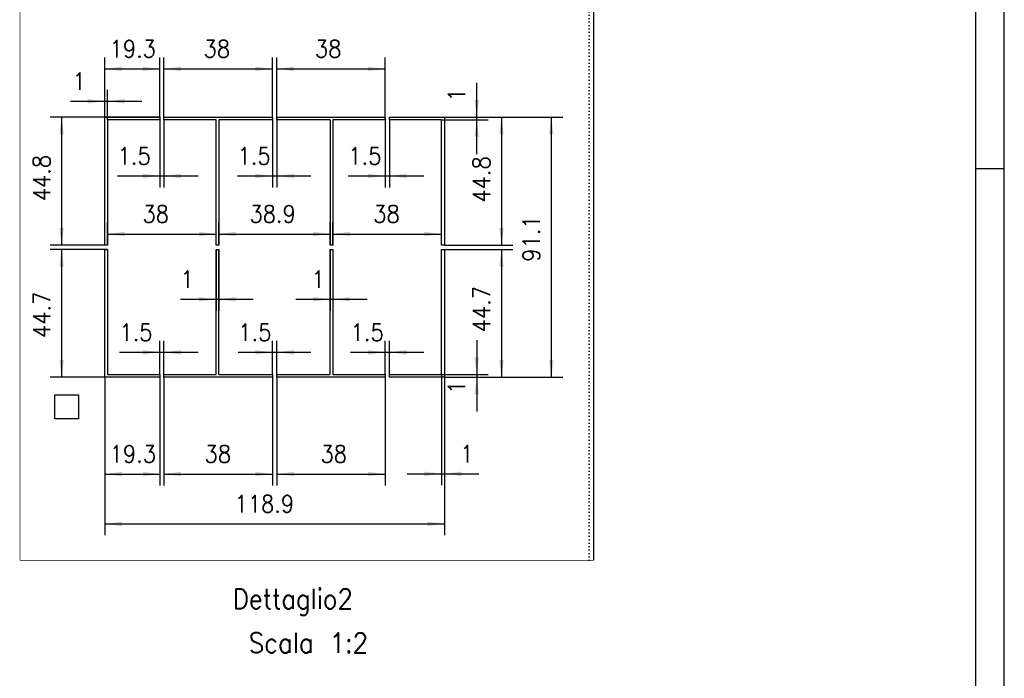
# Model space of a CAD drawing. Header units: inches. Extents: x -1375 to -186, y -85 to 756.
# Tile 17 of 20: x -358 to -186, y 122 to 238. Entities that reach past the tile are written whole.
import ezdxf

# ---------------------------------------------------------------- set-up
doc = ezdxf.new("R2010")
doc.units = ezdxf.units.IN
doc.linetypes.add('DOTTED', pattern=[1, 0, -1])
doc.layers.add('1', color=7, linetype='Continuous')
doc.styles.add('CONVERTER_11', font='txt.shx', dxfattribs={"width": 0.9})
doc.dimstyles.new('ME10_DIM_132', dxfattribs={"dimtxt": 6, "dimasz": 6, "dimexe": 4, "dimexo": 0, "dimgap": 4, "dimtad": 1, "dimdsep": 46, "dimtxsty": 'CONVERTER_11', "dimsah": 1, "dimcen": 0.09, "dimclrd": 2, "dimclre": 2, "dimclrt": 2, "dimadec": 0, "dimazin": 0, "dimtfac": 1, "dimtdec": 4, "dimtix": 1, "dimtmove": 0, "dimatfit": 3, "dimfxl": 1, "dimtolj": 1, "dimtzin": 0, "dimarcsym": 0})
doc.dimstyles.new('ME10_DIM_133', dxfattribs={"dimtxt": 6, "dimasz": 6, "dimexe": 4, "dimexo": 0, "dimgap": 4, "dimtad": 1, "dimdsep": 46, "dimtxsty": 'CONVERTER_11', "dimsah": 1, "dimcen": 0.09, "dimclrd": 2, "dimclre": 2, "dimclrt": 2, "dimadec": 0, "dimazin": 0, "dimtfac": 1, "dimtdec": 4, "dimtix": 1, "dimtmove": 0, "dimatfit": 3, "dimfxl": 1, "dimtolj": 1, "dimtzin": 0, "dimarcsym": 0})
doc.dimstyles.new('ME10_DIM_134', dxfattribs={"dimtxt": 6, "dimasz": 6, "dimexe": 4, "dimexo": 0, "dimgap": 4, "dimtad": 1, "dimdsep": 46, "dimtxsty": 'CONVERTER_11', "dimsah": 1, "dimcen": 0.09, "dimclrd": 2, "dimclre": 2, "dimclrt": 2, "dimadec": 0, "dimazin": 0, "dimtfac": 1, "dimtdec": 4, "dimtix": 1, "dimtmove": 0, "dimatfit": 3, "dimfxl": 1, "dimtolj": 1, "dimtzin": 0, "dimarcsym": 0})
doc.dimstyles.new('ME10_DIM_135', dxfattribs={"dimtxt": 6, "dimasz": 6, "dimexe": 4, "dimexo": 0, "dimgap": 4, "dimtad": 1, "dimdsep": 46, "dimtxsty": 'CONVERTER_11', "dimsah": 1, "dimcen": 0.09, "dimclrd": 2, "dimclre": 2, "dimclrt": 2, "dimadec": 0, "dimazin": 0, "dimtfac": 1, "dimtdec": 4, "dimtix": 1, "dimtmove": 0, "dimatfit": 3, "dimfxl": 1, "dimtolj": 1, "dimtzin": 0, "dimarcsym": 0})
doc.dimstyles.new('ME10_DIM_136', dxfattribs={"dimtxt": 6, "dimasz": 6, "dimexe": 4, "dimexo": 0, "dimgap": 4, "dimtad": 1, "dimdsep": 46, "dimtxsty": 'CONVERTER_11', "dimsah": 1, "dimcen": 0.09, "dimclrd": 2, "dimclre": 2, "dimclrt": 2, "dimadec": 0, "dimazin": 0, "dimtfac": 1, "dimtdec": 4, "dimtix": 1, "dimtmove": 0, "dimatfit": 3, "dimfxl": 1, "dimtolj": 1, "dimtzin": 0, "dimarcsym": 0})
doc.dimstyles.new('ME10_DIM_137', dxfattribs={"dimtxt": 6, "dimasz": 6, "dimexe": 4, "dimexo": 0, "dimgap": 4, "dimtad": 1, "dimdsep": 46, "dimtxsty": 'CONVERTER_11', "dimsah": 1, "dimcen": 0.09, "dimclrd": 2, "dimclre": 2, "dimclrt": 2, "dimadec": 0, "dimazin": 0, "dimtfac": 1, "dimtdec": 4, "dimtix": 1, "dimtmove": 0, "dimatfit": 3, "dimfxl": 1, "dimtolj": 1, "dimtzin": 0, "dimarcsym": 0})
doc.dimstyles.new('ME10_DIM_138', dxfattribs={"dimtxt": 6, "dimasz": 6, "dimexe": 4, "dimexo": 0, "dimgap": 4, "dimtad": 1, "dimdsep": 46, "dimtxsty": 'CONVERTER_11', "dimsah": 1, "dimcen": 0.09, "dimclrd": 2, "dimclre": 2, "dimclrt": 2, "dimadec": 0, "dimazin": 0, "dimtfac": 1, "dimtdec": 4, "dimtix": 1, "dimtmove": 0, "dimatfit": 3, "dimfxl": 1, "dimtolj": 1, "dimtzin": 0, "dimarcsym": 0})
doc.dimstyles.new('ME10_DIM_139', dxfattribs={"dimtxt": 6, "dimasz": 6, "dimexe": 4, "dimexo": 0, "dimgap": 4, "dimtad": 1, "dimdsep": 46, "dimtxsty": 'CONVERTER_11', "dimsah": 1, "dimcen": 0.09, "dimclrd": 2, "dimclre": 2, "dimclrt": 2, "dimadec": 0, "dimazin": 0, "dimtfac": 1, "dimtdec": 4, "dimtix": 1, "dimtmove": 0, "dimatfit": 3, "dimfxl": 1, "dimtolj": 1, "dimtzin": 0, "dimarcsym": 0})
doc.dimstyles.new('ME10_DIM_140', dxfattribs={"dimtxt": 6, "dimasz": 6, "dimexe": 4, "dimexo": 0, "dimgap": 4, "dimtad": 1, "dimdsep": 46, "dimtxsty": 'CONVERTER_11', "dimsah": 1, "dimcen": 0.09, "dimclrd": 2, "dimclre": 2, "dimclrt": 2, "dimadec": 0, "dimazin": 0, "dimtfac": 1, "dimtdec": 4, "dimtix": 1, "dimtmove": 0, "dimatfit": 3, "dimfxl": 1, "dimtolj": 1, "dimtzin": 0, "dimarcsym": 0})
doc.dimstyles.new('ME10_DIM_141', dxfattribs={"dimtxt": 6, "dimasz": 6, "dimexe": 4, "dimexo": 0, "dimgap": 4, "dimtad": 1, "dimdsep": 46, "dimtxsty": 'CONVERTER_11', "dimsah": 1, "dimcen": 0.09, "dimclrd": 2, "dimclre": 2, "dimclrt": 2, "dimadec": 0, "dimazin": 0, "dimtfac": 1, "dimtdec": 4, "dimtix": 1, "dimtmove": 0, "dimatfit": 3, "dimfxl": 1, "dimtolj": 1, "dimtzin": 0, "dimarcsym": 0})
doc.dimstyles.new('ME10_DIM_142', dxfattribs={"dimtxt": 6, "dimasz": 6, "dimexe": 4, "dimexo": 0, "dimgap": 4, "dimtad": 1, "dimdsep": 46, "dimtxsty": 'CONVERTER_11', "dimsah": 1, "dimcen": 0.09, "dimclrd": 2, "dimclre": 2, "dimclrt": 2, "dimadec": 0, "dimazin": 0, "dimtfac": 1, "dimtdec": 4, "dimtix": 1, "dimtmove": 0, "dimatfit": 3, "dimfxl": 1, "dimtolj": 1, "dimtzin": 0, "dimarcsym": 0})
doc.dimstyles.new('ME10_DIM_143', dxfattribs={"dimtxt": 6, "dimasz": 6, "dimexe": 4, "dimexo": 0, "dimgap": 4, "dimtad": 1, "dimdsep": 46, "dimtxsty": 'CONVERTER_11', "dimsah": 1, "dimcen": 0.09, "dimclrd": 2, "dimclre": 2, "dimclrt": 2, "dimadec": 0, "dimazin": 0, "dimtfac": 1, "dimtdec": 4, "dimtix": 1, "dimtmove": 0, "dimatfit": 3, "dimfxl": 1, "dimtolj": 1, "dimtzin": 0, "dimarcsym": 0})
doc.dimstyles.new('ME10_DIM_144', dxfattribs={"dimtxt": 6, "dimasz": 6, "dimexe": 4, "dimexo": 0, "dimgap": 4, "dimtad": 1, "dimdsep": 46, "dimtxsty": 'CONVERTER_11', "dimsah": 1, "dimcen": 0.09, "dimclrd": 2, "dimclre": 2, "dimclrt": 2, "dimadec": 0, "dimazin": 0, "dimtfac": 1, "dimtdec": 4, "dimtix": 1, "dimtmove": 0, "dimatfit": 3, "dimfxl": 1, "dimtolj": 1, "dimtzin": 0, "dimarcsym": 0})
doc.dimstyles.new('ME10_DIM_145', dxfattribs={"dimtxt": 6, "dimasz": 6, "dimexe": 4, "dimexo": 0, "dimgap": 4, "dimtad": 1, "dimdec": 1, "dimdsep": 46, "dimtxsty": 'CONVERTER_11', "dimsah": 1, "dimcen": 0.09, "dimclrd": 2, "dimclre": 2, "dimclrt": 2, "dimadec": 0, "dimazin": 0, "dimtfac": 1, "dimtdec": 4, "dimtix": 1, "dimtmove": 0, "dimatfit": 3, "dimfxl": 1, "dimtolj": 1, "dimtzin": 0, "dimarcsym": 0})
doc.dimstyles.new('ME10_DIM_146', dxfattribs={"dimtxt": 6, "dimasz": 6, "dimexe": 4, "dimexo": 0, "dimgap": 4, "dimtad": 1, "dimdec": 1, "dimdsep": 46, "dimtxsty": 'CONVERTER_11', "dimsah": 1, "dimcen": 0.09, "dimclrd": 2, "dimclre": 2, "dimclrt": 2, "dimadec": 0, "dimazin": 0, "dimtfac": 1, "dimtdec": 4, "dimtix": 1, "dimtmove": 0, "dimatfit": 3, "dimfxl": 1, "dimtolj": 1, "dimtzin": 0, "dimarcsym": 0})
doc.dimstyles.new('ME10_DIM_147', dxfattribs={"dimtxt": 6, "dimasz": 6, "dimexe": 4, "dimexo": 0, "dimgap": 4, "dimtad": 1, "dimdec": 1, "dimdsep": 46, "dimtxsty": 'CONVERTER_11', "dimsah": 1, "dimcen": 0.09, "dimclrd": 2, "dimclre": 2, "dimclrt": 2, "dimadec": 0, "dimazin": 0, "dimtfac": 1, "dimtdec": 4, "dimtix": 1, "dimtmove": 0, "dimatfit": 3, "dimfxl": 1, "dimtolj": 1, "dimtzin": 0, "dimarcsym": 0})
doc.dimstyles.new('ME10_DIM_148', dxfattribs={"dimtxt": 6, "dimasz": 6, "dimexe": 4, "dimexo": 0, "dimgap": 4, "dimtad": 1, "dimdec": 1, "dimdsep": 46, "dimtxsty": 'CONVERTER_11', "dimsah": 1, "dimcen": 0.09, "dimclrd": 2, "dimclre": 2, "dimclrt": 2, "dimadec": 0, "dimazin": 0, "dimtfac": 1, "dimtdec": 4, "dimtix": 1, "dimtmove": 0, "dimatfit": 3, "dimfxl": 1, "dimtolj": 1, "dimtzin": 0, "dimarcsym": 0})
doc.dimstyles.new('ME10_DIM_149', dxfattribs={"dimtxt": 6, "dimasz": 6, "dimexe": 4, "dimexo": 0, "dimgap": 4, "dimtad": 1, "dimdec": 1, "dimdsep": 46, "dimtxsty": 'CONVERTER_11', "dimsah": 1, "dimcen": 0.09, "dimclrd": 2, "dimclre": 2, "dimclrt": 2, "dimadec": 0, "dimazin": 0, "dimtfac": 1, "dimtdec": 4, "dimtix": 1, "dimtmove": 0, "dimatfit": 3, "dimfxl": 1, "dimtolj": 1, "dimtzin": 0, "dimarcsym": 0})
doc.dimstyles.new('ME10_DIM_150', dxfattribs={"dimtxt": 6, "dimasz": 6, "dimexe": 4, "dimexo": 0, "dimgap": 4, "dimtad": 1, "dimdsep": 46, "dimtxsty": 'CONVERTER_11', "dimsah": 1, "dimcen": 0.09, "dimclrd": 2, "dimclre": 2, "dimclrt": 2, "dimadec": 0, "dimazin": 0, "dimtfac": 1, "dimtdec": 4, "dimtix": 1, "dimtmove": 0, "dimatfit": 3, "dimfxl": 1, "dimtolj": 1, "dimtzin": 0, "dimarcsym": 0})
doc.dimstyles.new('ME10_DIM_151', dxfattribs={"dimtxt": 6, "dimasz": 6, "dimexe": 4, "dimexo": 0, "dimgap": 4, "dimtad": 1, "dimdec": 1, "dimdsep": 46, "dimtxsty": 'CONVERTER_11', "dimsah": 1, "dimcen": 0.09, "dimclrd": 2, "dimclre": 2, "dimclrt": 2, "dimadec": 0, "dimazin": 0, "dimtfac": 1, "dimtdec": 4, "dimtix": 1, "dimtmove": 0, "dimatfit": 3, "dimfxl": 1, "dimtolj": 1, "dimtzin": 0, "dimarcsym": 0})
doc.dimstyles.new('ME10_DIM_152', dxfattribs={"dimtxt": 6, "dimasz": 6, "dimexe": 4, "dimexo": 0, "dimgap": 4, "dimtad": 1, "dimdec": 1, "dimdsep": 46, "dimtxsty": 'CONVERTER_11', "dimsah": 1, "dimcen": 0.09, "dimclrd": 2, "dimclre": 2, "dimclrt": 2, "dimadec": 0, "dimazin": 0, "dimtfac": 1, "dimtdec": 4, "dimtix": 1, "dimtmove": 0, "dimatfit": 3, "dimfxl": 1, "dimtolj": 1, "dimtzin": 0, "dimarcsym": 0})
doc.dimstyles.new('ME10_DIM_153', dxfattribs={"dimtxt": 6, "dimasz": 6, "dimexe": 4, "dimexo": 0, "dimgap": 4, "dimtad": 1, "dimdec": 1, "dimdsep": 46, "dimtxsty": 'CONVERTER_11', "dimsah": 1, "dimcen": 0.09, "dimclrd": 2, "dimclre": 2, "dimclrt": 2, "dimadec": 0, "dimazin": 0, "dimtfac": 1, "dimtdec": 4, "dimtix": 1, "dimtmove": 0, "dimatfit": 3, "dimfxl": 1, "dimtolj": 1, "dimtzin": 0, "dimarcsym": 0})
doc.dimstyles.new('ME10_DIM_154', dxfattribs={"dimtxt": 6, "dimasz": 6, "dimexe": 4, "dimexo": 0, "dimgap": 4, "dimtad": 1, "dimdec": 1, "dimdsep": 46, "dimtxsty": 'CONVERTER_11', "dimsah": 1, "dimcen": 0.09, "dimclrd": 2, "dimclre": 2, "dimclrt": 2, "dimadec": 0, "dimazin": 0, "dimtfac": 1, "dimtdec": 4, "dimtix": 1, "dimtmove": 0, "dimatfit": 3, "dimfxl": 1, "dimtolj": 1, "dimtzin": 0, "dimarcsym": 0})
doc.dimstyles.new('ME10_DIM_155', dxfattribs={"dimtxt": 6, "dimasz": 6, "dimexe": 4, "dimexo": 0, "dimgap": 4, "dimtad": 1, "dimdec": 1, "dimdsep": 46, "dimtxsty": 'CONVERTER_11', "dimsah": 1, "dimcen": 0.09, "dimclrd": 2, "dimclre": 2, "dimclrt": 2, "dimadec": 0, "dimazin": 0, "dimtfac": 1, "dimtdec": 4, "dimtix": 1, "dimtmove": 0, "dimatfit": 3, "dimfxl": 1, "dimtolj": 1, "dimtzin": 0, "dimarcsym": 0})
doc.dimstyles.new('ME10_DIM_156', dxfattribs={"dimtxt": 6, "dimasz": 6, "dimexe": 4, "dimexo": 0, "dimgap": 4, "dimtad": 1, "dimdec": 1, "dimdsep": 46, "dimtxsty": 'CONVERTER_11', "dimsah": 1, "dimcen": 0.09, "dimclrd": 2, "dimclre": 2, "dimclrt": 2, "dimadec": 0, "dimazin": 0, "dimtfac": 1, "dimtdec": 4, "dimtix": 1, "dimtmove": 0, "dimatfit": 3, "dimfxl": 1, "dimtolj": 1, "dimtzin": 0, "dimarcsym": 0})
doc.dimstyles.new('ME10_DIM_157', dxfattribs={"dimtxt": 6, "dimasz": 6, "dimexe": 4, "dimexo": 0, "dimgap": 4, "dimtad": 1, "dimdec": 1, "dimdsep": 46, "dimtxsty": 'CONVERTER_11', "dimsah": 1, "dimcen": 0.09, "dimclrd": 2, "dimclre": 2, "dimclrt": 2, "dimadec": 0, "dimazin": 0, "dimtfac": 1, "dimtdec": 4, "dimtix": 1, "dimtmove": 0, "dimatfit": 3, "dimfxl": 1, "dimtolj": 1, "dimtzin": 0, "dimarcsym": 0})
doc.dimstyles.new('ME10_DIM_158', dxfattribs={"dimtxt": 6, "dimasz": 6, "dimexe": 4, "dimexo": 0, "dimgap": 4, "dimtad": 1, "dimdec": 1, "dimdsep": 46, "dimtxsty": 'CONVERTER_11', "dimsah": 1, "dimcen": 0.09, "dimclrd": 2, "dimclre": 2, "dimclrt": 2, "dimadec": 0, "dimazin": 0, "dimtfac": 1, "dimtdec": 4, "dimtix": 1, "dimtmove": 0, "dimatfit": 3, "dimfxl": 1, "dimtolj": 1, "dimtzin": 0, "dimarcsym": 0})

# ---------------------------------------------------------------- blocks, each defined once
blk = doc.blocks.new('213223A-27A_cassaforma__11', base_point=(-716.97, 286.12))
at = {"color": 3, "linetype": 'DOTTED'}
blk.add_line((-517.61, 286.25), (-517.61, 648.78), dxfattribs=at)
at = {"color": 7, "linetype": 'Continuous'}
for p, q in [((-516.11, 648.78), (-516.11, 286.25)), ((-691.36, 640.66), (-683.06, 640.66)), ((-691.36, 632.36), (-691.36, 640.66)), ((-683.06, 640.66), (-683.06, 632.36)), ((-646.36, 640.66), (-638.06, 640.66)), ((-646.36, 632.36), (-646.36, 640.66)), ((-638.06, 640.66), (-638.06, 632.36)), ((-683.06, 632.36), (-691.36, 632.36)), ((-638.06, 632.36), (-646.36, 632.36)), ((-687.21, 573.76), (-687.21, 619.86)), ((-687.21, 619.86), (-667.96, 619.86)), ((-667.96, 618.86), (-686.21, 618.86)), ((-686.21, 618.86), (-686.21, 573.76)), ((-667.96, 619.86), (-667.96, 618.86)), ((-634.44, 619.86), (-666.46, 619.86)), ((-666.46, 618.86), (-666.46, 619.86)), ((-648.21, 618.86), (-666.46, 618.86)), ((-648.21, 573.76), (-648.21, 618.86)), ((-647.21, 618.86), (-647.21, 573.76)), ((-647.21, 618.86), (-634.44, 618.86)), ((-634.44, 618.86), (-634.44, 619.86)), ((-632.94, 619.86), (-632.94, 618.86)), ((-607.39, 619.86), (-632.94, 619.86)), ((-632.94, 618.86), (-607.39, 618.86)), ((-607.39, 618.86), (-607.39, 619.86)), ((-605.89, 619.86), (-605.89, 618.86)), ((-605.89, 619.86), (-592.11, 619.86)), ((-605.89, 618.86), (-593.11, 618.86)), ((-593.11, 573.76), (-593.11, 618.86)), ((-592.11, 619.86), (-592.11, 573.76)), ((-686.21, 573.76), (-687.21, 573.76)), ((-687.21, 572.26), (-686.21, 572.26)), ((-687.21, 515.66), (-687.21, 572.26)), ((-686.21, 572.26), (-686.21, 516.66)), ((-647.21, 573.76), (-648.21, 573.76)), ((-648.21, 572.26), (-647.21, 572.26)), ((-648.21, 516.66), (-648.21, 572.26)), ((-647.21, 572.26), (-647.21, 516.66)), ((-592.11, 573.76), (-593.11, 573.76)), ((-593.11, 516.66), (-593.11, 572.26)), ((-593.11, 572.26), (-592.11, 572.26)), ((-592.11, 572.26), (-592.11, 515.66)), ((-667.96, 515.66), (-687.21, 515.66)), ((-686.21, 516.66), (-667.96, 516.66)), ((-667.96, 516.66), (-667.96, 515.66)), ((-666.46, 515.66), (-666.46, 516.66)), ((-666.46, 516.66), (-648.21, 516.66)), ((-634.44, 515.66), (-666.46, 515.66)), ((-634.44, 516.66), (-647.21, 516.66)), ((-634.44, 515.66), (-634.44, 516.66)), ((-632.94, 516.66), (-632.94, 515.66)), ((-607.39, 516.66), (-632.94, 516.66)), ((-632.94, 515.66), (-607.39, 515.66)), ((-607.39, 515.66), (-607.39, 516.66)), ((-605.89, 516.66), (-605.89, 515.66)), ((-593.11, 516.66), (-605.89, 516.66)), ((-605.89, 515.66), (-592.11, 515.66)), ((-687.21, 396.54), (-687.21, 441.36)), ((-687.21, 441.36), (-667.96, 441.36)), ((-667.96, 441.36), (-667.96, 440.36)), ((-666.46, 440.36), (-666.46, 441.36)), ((-666.46, 441.36), (-628.51, 441.36)), ((-628.51, 441.36), (-628.51, 440.36)), ((-627.01, 441.36), (-589.06, 441.36)), ((-627.01, 440.36), (-627.01, 441.36)), ((-589.06, 441.36), (-589.06, 440.36)), ((-587.56, 441.36), (-568.31, 441.36)), ((-587.56, 440.36), (-587.56, 441.36)), ((-568.31, 441.36), (-568.31, 396.54)), ((-667.96, 440.36), (-686.21, 440.36)), ((-686.21, 440.36), (-686.21, 396.54)), ((-648.21, 440.36), (-666.46, 440.36)), ((-648.21, 396.54), (-648.21, 440.36)), ((-647.21, 440.36), (-647.21, 396.54)), ((-628.51, 440.36), (-647.21, 440.36)), ((-608.31, 440.36), (-627.01, 440.36)), ((-608.31, 440.36), (-608.31, 396.54)), ((-607.31, 440.36), (-607.31, 396.54)), ((-589.06, 440.36), (-607.31, 440.36)), ((-569.31, 440.36), (-587.56, 440.36)), ((-569.31, 396.54), (-569.31, 440.36)), ((-686.21, 396.54), (-687.21, 396.54)), ((-647.21, 396.54), (-648.21, 396.54)), ((-607.31, 396.54), (-608.31, 396.54)), ((-568.31, 396.54), (-569.31, 396.54)), ((-687.21, 395.04), (-686.21, 395.04)), ((-687.21, 350.31), (-687.21, 395.04)), ((-686.21, 395.04), (-686.21, 351.31)), ((-648.21, 395.04), (-647.21, 395.04)), ((-648.21, 351.31), (-648.21, 395.04)), ((-647.21, 351.31), (-647.21, 395.04)), ((-608.31, 351.31), (-608.31, 395.04)), ((-608.31, 395.04), (-607.31, 395.04)), ((-607.31, 395.04), (-607.31, 351.31)), ((-569.31, 351.31), (-569.31, 395.04)), ((-569.31, 395.04), (-568.31, 395.04)), ((-568.31, 395.04), (-568.31, 350.31)), ((-667.96, 350.31), (-687.21, 350.31)), ((-686.21, 351.31), (-667.96, 351.31)), ((-667.96, 351.31), (-667.96, 350.31)), ((-666.46, 351.31), (-648.21, 351.31)), ((-666.46, 350.31), (-666.46, 351.31)), ((-628.51, 350.31), (-666.46, 350.31)), ((-647.21, 351.31), (-628.51, 351.31)), ((-628.51, 351.31), (-628.51, 350.31)), ((-627.01, 351.31), (-608.31, 351.31)), ((-627.01, 350.31), (-627.01, 351.31)), ((-589.06, 350.31), (-627.01, 350.31)), ((-607.31, 351.31), (-589.06, 351.31)), ((-589.06, 351.31), (-589.06, 350.31)), ((-587.56, 351.31), (-569.31, 351.31)), ((-587.56, 350.31), (-587.56, 351.31)), ((-568.31, 350.31), (-587.56, 350.31)), ((-704.66, 335.81), (-704.66, 344.11)), ((-704.66, 344.11), (-696.36, 344.11)), ((-696.36, 344.11), (-696.36, 335.81)), ((-696.36, 335.81), (-704.66, 335.81))]:
    blk.add_line(p, q, dxfattribs=at)
at = {"color": 12, "linetype": 'Continuous', "const_width": 0.25}
for points in [[(-716.84, 286.25), (-716.84, 648.78)], [(-716.84, 648.78), (-517.61, 648.78)], [(-517.11, 648.78), (-517.61, 648.78)], [(-517.11, 648.78), (-516.11, 648.78)], [(-517.61, 286.25), (-716.84, 286.25)], [(-516.11, 286.25), (-517.61, 286.25)]]:
    blk.add_lwpolyline(points, dxfattribs=at)
blk = doc.blocks.new('*D159')
at = {"layer": '1', "color": 2, "linetype": 'Continuous'}
for p, q in [((-687.21, 441.36), (-687.21, 450.9)), ((-686.21, 440.36), (-686.21, 450.9)), ((-699.21, 446.9), (-687.21, 446.9)), ((-687.21, 446.9), (-686.21, 446.9)), ((-686.21, 446.9), (-674.21, 446.9))]:
    blk.add_line(p, q, dxfattribs=at)
at = {"layer": '1', "color": 2}
for points in [[(-693.21, 446.11), (-693.21, 447.69), (-687.21, 446.9)], [(-680.21, 447.69), (-680.21, 446.11), (-686.21, 446.9)]]:
    blk.add_solid(points, dxfattribs=at)
at = {"layer": '1', "color": 2, "insert": (-698.45, 450.9), "char_height": 6, "attachment_point": 7, "rotation": 0.0001, "line_spacing_factor": 0.60024, "style": 'CONVERTER_11'}
blk.add_mtext('1', dxfattribs=at)
blk = doc.blocks.new('*D160')
at = {"layer": '1', "color": 2, "linetype": 'Continuous'}
for p, q in [((-557.01, 441.36), (-557.01, 453.36)), ((-568.31, 441.36), (-553.01, 441.36)), ((-557.01, 440.36), (-557.01, 441.36)), ((-569.31, 440.36), (-553.01, 440.36)), ((-557.01, 428.36), (-557.01, 440.36))]:
    blk.add_line(p, q, dxfattribs=at)
at = {"layer": '1', "color": 2}
for points in [[(-557.8, 447.36), (-556.22, 447.36), (-557.01, 441.36)], [(-556.22, 434.36), (-557.8, 434.36), (-557.01, 440.36)]]:
    blk.add_solid(points, dxfattribs=at)
at = {"layer": '1', "color": 2, "insert": (-561.01, 446.89), "char_height": 6, "attachment_point": 7, "rotation": 90, "line_spacing_factor": 0.60024, "style": 'CONVERTER_11'}
blk.add_mtext('1', dxfattribs=at)
blk = doc.blocks.new('*D161')
at = {"layer": '1', "color": 2, "linetype": 'Continuous'}
for p, q in [((-557.01, 363.31), (-557.01, 351.31)), ((-569.31, 351.31), (-553.01, 351.31)), ((-568.31, 350.31), (-553.01, 350.31)), ((-557.01, 351.31), (-557.01, 350.31)), ((-557.01, 350.31), (-557.01, 338.31))]:
    blk.add_line(p, q, dxfattribs=at)
at = {"layer": '1', "color": 2}
for points in [[(-557.8, 357.31), (-556.22, 357.31), (-557.01, 351.31)], [(-556.22, 344.31), (-557.8, 344.31), (-557.01, 350.31)]]:
    blk.add_solid(points, dxfattribs=at)
at = {"layer": '1', "color": 2, "insert": (-561.01, 344.56), "char_height": 6, "attachment_point": 7, "rotation": 90, "line_spacing_factor": 0.60024, "style": 'CONVERTER_11'}
blk.add_mtext('1', dxfattribs=at)
blk = doc.blocks.new('*D162')
at = {"layer": '1', "color": 2, "linetype": 'Continuous'}
for p, q in [((-608.31, 395.04), (-608.31, 373.59)), ((-607.31, 395.04), (-607.31, 373.59)), ((-620.31, 377.59), (-608.31, 377.59)), ((-608.31, 377.59), (-607.31, 377.59)), ((-607.31, 377.59), (-595.31, 377.59))]:
    blk.add_line(p, q, dxfattribs=at)
at = {"layer": '1', "color": 2}
for points in [[(-614.31, 376.8), (-614.31, 378.38), (-608.31, 377.59)], [(-601.31, 378.38), (-601.31, 376.8), (-607.31, 377.59)]]:
    blk.add_solid(points, dxfattribs=at)
at = {"layer": '1', "color": 2, "insert": (-614.79, 381.59), "char_height": 6, "attachment_point": 7, "rotation": 0.0001, "line_spacing_factor": 0.60024, "style": 'CONVERTER_11'}
blk.add_mtext('1', dxfattribs=at)
blk = doc.blocks.new('*D163')
at = {"layer": '1', "color": 2, "linetype": 'Continuous'}
for p, q in [((-648.21, 395.04), (-648.21, 373.59)), ((-647.21, 395.04), (-647.21, 373.59)), ((-660.69, 377.59), (-648.21, 377.59)), ((-648.21, 377.59), (-647.21, 377.59)), ((-647.21, 377.59), (-635.21, 377.59))]:
    blk.add_line(p, q, dxfattribs=at)
at = {"layer": '1', "color": 2}
for points in [[(-654.21, 376.8), (-654.21, 378.38), (-648.21, 377.59)], [(-641.21, 378.38), (-641.21, 376.8), (-647.21, 377.59)]]:
    blk.add_solid(points, dxfattribs=at)
at = {"layer": '1', "color": 2, "insert": (-660.69, 381.59), "char_height": 6, "attachment_point": 7, "rotation": 0.0001, "line_spacing_factor": 0.60024, "style": 'CONVERTER_11'}
blk.add_mtext('1', dxfattribs=at)
blk = doc.blocks.new('*D164')
at = {"layer": '1', "color": 2, "linetype": 'Continuous'}
for p, q in [((-607.31, 396.54), (-607.31, 404.45)), ((-569.31, 396.54), (-569.31, 404.45)), ((-607.31, 400.45), (-569.31, 400.45))]:
    blk.add_line(p, q, dxfattribs=at)
at = {"layer": '1', "color": 2}
for points in [[(-601.31, 401.24), (-601.31, 399.66), (-607.31, 400.45)], [(-575.31, 399.66), (-575.31, 401.24), (-569.31, 400.45)]]:
    blk.add_solid(points, dxfattribs=at)
at = {"layer": '1', "color": 2, "insert": (-593.21, 404.45), "char_height": 6, "attachment_point": 7, "rotation": 0.0001, "line_spacing_factor": 0.60024, "style": 'CONVERTER_11'}
blk.add_mtext('38', dxfattribs=at)
blk = doc.blocks.new('*D165')
at = {"layer": '1', "color": 2, "linetype": 'Continuous'}
for p, q in [((-647.21, 396.54), (-647.21, 404.45)), ((-608.31, 396.54), (-608.31, 404.45)), ((-647.21, 400.45), (-608.31, 400.45))]:
    blk.add_line(p, q, dxfattribs=at)
at = {"layer": '1', "color": 2}
for points in [[(-641.21, 401.24), (-641.21, 399.66), (-647.21, 400.45)], [(-614.31, 399.66), (-614.31, 401.24), (-608.31, 400.45)]]:
    blk.add_solid(points, dxfattribs=at)
at = {"layer": '1', "color": 2, "insert": (-636.53, 404.45), "char_height": 6, "attachment_point": 7, "rotation": 0.0001, "line_spacing_factor": 0.60024, "style": 'CONVERTER_11'}
blk.add_mtext('38.9', dxfattribs=at)
blk = doc.blocks.new('*D166')
at = {"layer": '1', "color": 2, "linetype": 'Continuous'}
for p, q in [((-686.21, 396.54), (-686.21, 404.45)), ((-648.21, 396.54), (-648.21, 404.45)), ((-686.21, 400.45), (-648.21, 400.45))]:
    blk.add_line(p, q, dxfattribs=at)
at = {"layer": '1', "color": 2}
for points in [[(-680.21, 401.24), (-680.21, 399.66), (-686.21, 400.45)], [(-654.21, 399.66), (-654.21, 401.24), (-648.21, 400.45)]]:
    blk.add_solid(points, dxfattribs=at)
at = {"layer": '1', "color": 2, "insert": (-673.99, 404.45), "char_height": 6, "attachment_point": 7, "rotation": 0.0001, "line_spacing_factor": 0.60024, "style": 'CONVERTER_11'}
blk.add_mtext('38', dxfattribs=at)
blk = doc.blocks.new('*D167')
at = {"layer": '1', "color": 2, "linetype": 'Continuous'}
for p, q in [((-589.06, 440.36), (-589.06, 416.77)), ((-587.56, 440.36), (-587.56, 416.77)), ((-601.94, 420.77), (-589.06, 420.77)), ((-589.06, 420.77), (-587.56, 420.77)), ((-587.56, 420.77), (-575.56, 420.77))]:
    blk.add_line(p, q, dxfattribs=at)
at = {"layer": '1', "color": 2}
for points in [[(-595.06, 419.98), (-595.06, 421.56), (-589.06, 420.77)], [(-581.56, 421.56), (-581.56, 419.98), (-587.56, 420.77)]]:
    blk.add_solid(points, dxfattribs=at)
at = {"layer": '1', "color": 2, "insert": (-601.94, 424.77), "char_height": 6, "attachment_point": 7, "rotation": 0.0001, "line_spacing_factor": 0.60024, "style": 'CONVERTER_11'}
blk.add_mtext('1.5', dxfattribs=at)
blk = doc.blocks.new('*D168')
at = {"layer": '1', "color": 2, "linetype": 'Continuous'}
for p, q in [((-628.51, 441.36), (-628.51, 416.77)), ((-627.01, 441.36), (-627.01, 416.77)), ((-640.71, 420.77), (-628.51, 420.77)), ((-628.51, 420.77), (-627.01, 420.77)), ((-627.01, 420.77), (-615.01, 420.77))]:
    blk.add_line(p, q, dxfattribs=at)
at = {"layer": '1', "color": 2}
for points in [[(-634.51, 419.98), (-634.51, 421.56), (-628.51, 420.77)], [(-621.01, 421.56), (-621.01, 419.98), (-627.01, 420.77)]]:
    blk.add_solid(points, dxfattribs=at)
at = {"layer": '1', "color": 2, "insert": (-640.71, 424.77), "char_height": 6, "attachment_point": 7, "rotation": 0.0001, "line_spacing_factor": 0.60024, "style": 'CONVERTER_11'}
blk.add_mtext('1.5', dxfattribs=at)
blk = doc.blocks.new('*D169')
at = {"layer": '1', "color": 2, "linetype": 'Continuous'}
for p, q in [((-667.96, 440.36), (-667.96, 416.77)), ((-666.46, 440.36), (-666.46, 416.77)), ((-682.69, 420.77), (-667.96, 420.77)), ((-667.96, 420.77), (-666.46, 420.77)), ((-666.46, 420.77), (-654.46, 420.77))]:
    blk.add_line(p, q, dxfattribs=at)
at = {"layer": '1', "color": 2}
for points in [[(-673.96, 419.98), (-673.96, 421.56), (-667.96, 420.77)], [(-660.46, 421.56), (-660.46, 419.98), (-666.46, 420.77)]]:
    blk.add_solid(points, dxfattribs=at)
at = {"layer": '1', "color": 2, "insert": (-682.69, 424.77), "char_height": 6, "attachment_point": 7, "rotation": 0.0001, "line_spacing_factor": 0.60024, "style": 'CONVERTER_11'}
blk.add_mtext('1.5', dxfattribs=at)
blk = doc.blocks.new('*D170')
at = {"layer": '1', "color": 2, "linetype": 'Continuous'}
for p, q in [((-589.06, 351.31), (-589.06, 363.04)), ((-587.56, 351.31), (-587.56, 363.04)), ((-601.13, 359.04), (-589.06, 359.04)), ((-589.06, 359.04), (-587.56, 359.04)), ((-587.56, 359.04), (-575.56, 359.04))]:
    blk.add_line(p, q, dxfattribs=at)
at = {"layer": '1', "color": 2}
for points in [[(-595.06, 358.25), (-595.06, 359.83), (-589.06, 359.04)], [(-581.56, 359.83), (-581.56, 358.25), (-587.56, 359.04)]]:
    blk.add_solid(points, dxfattribs=at)
at = {"layer": '1', "color": 2, "insert": (-601.13, 363.04), "char_height": 6, "attachment_point": 7, "rotation": 0.0001, "line_spacing_factor": 0.60024, "style": 'CONVERTER_11'}
blk.add_mtext('1.5', dxfattribs=at)
blk = doc.blocks.new('*D171')
at = {"layer": '1', "color": 2, "linetype": 'Continuous'}
for p, q in [((-628.51, 351.31), (-628.51, 363.04)), ((-627.01, 351.31), (-627.01, 363.04)), ((-640.51, 359.04), (-628.51, 359.04)), ((-628.51, 359.04), (-627.01, 359.04)), ((-627.01, 359.04), (-615.01, 359.04))]:
    blk.add_line(p, q, dxfattribs=at)
at = {"layer": '1', "color": 2}
for points in [[(-634.51, 358.25), (-634.51, 359.83), (-628.51, 359.04)], [(-621.01, 359.83), (-621.01, 358.25), (-627.01, 359.04)]]:
    blk.add_solid(points, dxfattribs=at)
at = {"layer": '1', "color": 2, "insert": (-640.43, 363.04), "char_height": 6, "attachment_point": 7, "rotation": 0.0001, "line_spacing_factor": 0.60024, "style": 'CONVERTER_11'}
blk.add_mtext('1.5', dxfattribs=at)
blk = doc.blocks.new('*D172')
at = {"layer": '1', "color": 2, "linetype": 'Continuous'}
for p, q in [((-667.96, 351.31), (-667.96, 363.04)), ((-666.46, 351.31), (-666.46, 363.04)), ((-682.03, 359.04), (-667.96, 359.04)), ((-667.96, 359.04), (-666.46, 359.04)), ((-666.46, 359.04), (-654.46, 359.04))]:
    blk.add_line(p, q, dxfattribs=at)
at = {"layer": '1', "color": 2}
for points in [[(-673.96, 358.25), (-673.96, 359.83), (-667.96, 359.04)], [(-660.46, 359.83), (-660.46, 358.25), (-666.46, 359.04)]]:
    blk.add_solid(points, dxfattribs=at)
at = {"layer": '1', "color": 2, "insert": (-682.03, 363.04), "char_height": 6, "attachment_point": 7, "rotation": 0.0001, "line_spacing_factor": 0.60024, "style": 'CONVERTER_11'}
blk.add_mtext('1.5', dxfattribs=at)
blk = doc.blocks.new('*D173')
at = {"layer": '1', "color": 2, "linetype": 'Continuous'}
for p, q in [((-569.31, 351.31), (-569.31, 312.51)), ((-568.31, 350.31), (-568.31, 312.51)), ((-581.31, 316.51), (-569.31, 316.51)), ((-569.31, 316.51), (-568.31, 316.51)), ((-568.31, 316.51), (-556.31, 316.51))]:
    blk.add_line(p, q, dxfattribs=at)
at = {"layer": '1', "color": 2}
for points in [[(-575.31, 315.72), (-575.31, 317.3), (-569.31, 316.51)], [(-562.31, 317.3), (-562.31, 315.72), (-568.31, 316.51)]]:
    blk.add_solid(points, dxfattribs=at)
at = {"layer": '1', "color": 2, "insert": (-562.83, 320.51), "char_height": 6, "attachment_point": 7, "rotation": 0.0001, "line_spacing_factor": 0.60024, "style": 'CONVERTER_11'}
blk.add_mtext('1', dxfattribs=at)
blk = doc.blocks.new('*D174')
at = {"layer": '1', "color": 2, "linetype": 'Continuous'}
for p, q in [((-568.31, 441.36), (-526.9, 441.36)), ((-530.9, 441.36), (-530.9, 350.31)), ((-568.31, 350.31), (-526.9, 350.31))]:
    blk.add_line(p, q, dxfattribs=at)
at = {"layer": '1', "color": 2}
for points in [[(-530.11, 435.36), (-531.69, 435.36), (-530.9, 441.36)], [(-531.69, 356.31), (-530.11, 356.31), (-530.9, 350.31)]]:
    blk.add_solid(points, dxfattribs=at)
at = {"layer": '1', "color": 2, "insert": (-534.9, 390.74), "char_height": 6, "attachment_point": 7, "rotation": 90, "line_spacing_factor": 0.60024, "style": 'CONVERTER_11'}
blk.add_mtext('91.1', dxfattribs=at)
blk = doc.blocks.new('*D175')
at = {"layer": '1', "color": 2, "linetype": 'Continuous'}
for p, q in [((-568.31, 395.04), (-544.35, 395.04)), ((-548.35, 395.04), (-548.35, 350.31)), ((-568.31, 350.31), (-544.35, 350.31))]:
    blk.add_line(p, q, dxfattribs=at)
at = {"layer": '1', "color": 2}
for points in [[(-547.56, 389.04), (-549.14, 389.04), (-548.35, 395.04)], [(-549.14, 356.31), (-547.56, 356.31), (-548.35, 350.31)]]:
    blk.add_solid(points, dxfattribs=at)
at = {"layer": '1', "color": 2, "insert": (-552.35, 366.02), "char_height": 6, "attachment_point": 7, "rotation": 90, "line_spacing_factor": 0.60024, "style": 'CONVERTER_11'}
blk.add_mtext('44.7', dxfattribs=at)
blk = doc.blocks.new('*D176')
at = {"layer": '1', "color": 2, "linetype": 'Continuous'}
for p, q in [((-568.31, 441.36), (-544.35, 441.36)), ((-548.35, 441.36), (-548.35, 396.54)), ((-568.31, 396.54), (-544.35, 396.54))]:
    blk.add_line(p, q, dxfattribs=at)
at = {"layer": '1', "color": 2}
for points in [[(-547.56, 435.36), (-549.14, 435.36), (-548.35, 441.36)], [(-549.14, 402.54), (-547.56, 402.54), (-548.35, 396.54)]]:
    blk.add_solid(points, dxfattribs=at)
at = {"layer": '1', "color": 2, "insert": (-552.35, 411.43), "char_height": 6, "attachment_point": 7, "rotation": 90, "line_spacing_factor": 0.60024, "style": 'CONVERTER_11'}
blk.add_mtext('44.8', dxfattribs=at)
blk = doc.blocks.new('*D177')
at = {"layer": '1', "color": 2, "linetype": 'Continuous'}
for p, q in [((-687.21, 350.31), (-687.21, 295.01)), ((-568.31, 350.31), (-568.31, 295.01)), ((-687.21, 299.01), (-568.31, 299.01))]:
    blk.add_line(p, q, dxfattribs=at)
at = {"layer": '1', "color": 2}
for points in [[(-681.21, 299.8), (-681.21, 298.22), (-687.21, 299.01)], [(-574.31, 298.22), (-574.31, 299.8), (-568.31, 299.01)]]:
    blk.add_solid(points, dxfattribs=at)
at = {"layer": '1', "color": 2, "insert": (-641.75, 303.01), "char_height": 6, "attachment_point": 7, "rotation": 0.0001, "line_spacing_factor": 0.60024, "style": 'CONVERTER_11'}
blk.add_mtext('118.9', dxfattribs=at)
blk = doc.blocks.new('*D178')
at = {"layer": '1', "color": 2, "linetype": 'Continuous'}
for p, q in [((-627.01, 350.31), (-627.01, 312.45)), ((-589.06, 350.31), (-589.06, 312.45)), ((-627.01, 316.45), (-589.06, 316.45))]:
    blk.add_line(p, q, dxfattribs=at)
at = {"layer": '1', "color": 2}
for points in [[(-621.01, 317.24), (-621.01, 315.66), (-627.01, 316.45)], [(-595.06, 315.66), (-595.06, 317.24), (-589.06, 316.45)]]:
    blk.add_solid(points, dxfattribs=at)
at = {"layer": '1', "color": 2, "insert": (-611.68, 320.45), "char_height": 6, "attachment_point": 7, "rotation": 0.0001, "line_spacing_factor": 0.60024, "style": 'CONVERTER_11'}
blk.add_mtext('38', dxfattribs=at)
blk = doc.blocks.new('*D179')
at = {"layer": '1', "color": 2, "linetype": 'Continuous'}
for p, q in [((-666.46, 350.31), (-666.46, 312.45)), ((-628.51, 350.31), (-628.51, 312.45)), ((-666.46, 316.45), (-628.51, 316.45))]:
    blk.add_line(p, q, dxfattribs=at)
at = {"layer": '1', "color": 2}
for points in [[(-660.46, 317.24), (-660.46, 315.66), (-666.46, 316.45)], [(-634.51, 315.66), (-634.51, 317.24), (-628.51, 316.45)]]:
    blk.add_solid(points, dxfattribs=at)
at = {"layer": '1', "color": 2, "insert": (-652.23, 320.45), "char_height": 6, "attachment_point": 7, "rotation": 0.0001, "line_spacing_factor": 0.60024, "style": 'CONVERTER_11'}
blk.add_mtext('38', dxfattribs=at)
blk = doc.blocks.new('*D180')
at = {"layer": '1', "color": 2, "linetype": 'Continuous'}
for p, q in [((-687.21, 350.31), (-687.21, 312.45)), ((-667.96, 350.31), (-667.96, 312.45)), ((-687.21, 316.45), (-667.96, 316.45))]:
    blk.add_line(p, q, dxfattribs=at)
at = {"layer": '1', "color": 2}
for points in [[(-681.21, 317.24), (-681.21, 315.66), (-687.21, 316.45)], [(-673.96, 315.66), (-673.96, 317.24), (-667.96, 316.45)]]:
    blk.add_solid(points, dxfattribs=at)
at = {"layer": '1', "color": 2, "insert": (-685.46, 320.45), "char_height": 6, "attachment_point": 7, "rotation": 0.0001, "line_spacing_factor": 0.60024, "style": 'CONVERTER_11'}
blk.add_mtext('19.3', dxfattribs=at)
blk = doc.blocks.new('*D181')
at = {"layer": '1', "color": 2, "linetype": 'Continuous'}
for p, q in [((-686.21, 395.04), (-706.28, 395.04)), ((-702.28, 395.04), (-702.28, 350.31)), ((-667.96, 350.31), (-706.28, 350.31))]:
    blk.add_line(p, q, dxfattribs=at)
at = {"layer": '1', "color": 2}
for points in [[(-701.49, 389.04), (-703.07, 389.04), (-702.28, 395.04)], [(-703.07, 356.31), (-701.49, 356.31), (-702.28, 350.31)]]:
    blk.add_solid(points, dxfattribs=at)
at = {"layer": '1', "color": 2, "insert": (-706.28, 364.05), "char_height": 6, "attachment_point": 7, "rotation": 90, "line_spacing_factor": 0.60024, "style": 'CONVERTER_11'}
blk.add_mtext('44.7', dxfattribs=at)
blk = doc.blocks.new('*D182')
at = {"layer": '1', "color": 2, "linetype": 'Continuous'}
for p, q in [((-667.96, 441.36), (-706.28, 441.36)), ((-702.28, 441.36), (-702.28, 396.54)), ((-687.21, 396.54), (-706.28, 396.54))]:
    blk.add_line(p, q, dxfattribs=at)
at = {"layer": '1', "color": 2}
for points in [[(-701.49, 435.36), (-703.07, 435.36), (-702.28, 441.36)], [(-703.07, 402.54), (-701.49, 402.54), (-702.28, 396.54)]]:
    blk.add_solid(points, dxfattribs=at)
at = {"layer": '1', "color": 2, "insert": (-706.28, 411.92), "char_height": 6, "attachment_point": 7, "rotation": 90, "line_spacing_factor": 0.60024, "style": 'CONVERTER_11'}
blk.add_mtext('44.8', dxfattribs=at)
blk = doc.blocks.new('*D183')
at = {"layer": '1', "color": 2, "linetype": 'Continuous'}
for p, q in [((-627.01, 440.36), (-627.01, 462.24)), ((-589.06, 440.36), (-589.06, 462.24)), ((-627.01, 458.24), (-589.06, 458.24))]:
    blk.add_line(p, q, dxfattribs=at)
at = {"layer": '1', "color": 2}
for points in [[(-621.01, 459.03), (-621.01, 457.45), (-627.01, 458.24)], [(-595.06, 457.45), (-595.06, 459.03), (-589.06, 458.24)]]:
    blk.add_solid(points, dxfattribs=at)
at = {"layer": '1', "color": 2, "insert": (-613.6, 462.24), "char_height": 6, "attachment_point": 7, "rotation": 0.0001, "line_spacing_factor": 0.60024, "style": 'CONVERTER_11'}
blk.add_mtext('38', dxfattribs=at)
blk = doc.blocks.new('*D184')
at = {"layer": '1', "color": 2, "linetype": 'Continuous'}
for p, q in [((-666.46, 441.36), (-666.46, 462.24)), ((-628.51, 440.36), (-628.51, 462.24)), ((-666.46, 458.24), (-628.51, 458.24))]:
    blk.add_line(p, q, dxfattribs=at)
at = {"layer": '1', "color": 2}
for points in [[(-660.46, 459.03), (-660.46, 457.45), (-666.46, 458.24)], [(-634.51, 457.45), (-634.51, 459.03), (-628.51, 458.24)]]:
    blk.add_solid(points, dxfattribs=at)
at = {"layer": '1', "color": 2, "insert": (-652.58, 462.24), "char_height": 6, "attachment_point": 7, "rotation": 0.0001, "line_spacing_factor": 0.60024, "style": 'CONVERTER_11'}
blk.add_mtext('38', dxfattribs=at)
blk = doc.blocks.new('*D185')
at = {"layer": '1', "color": 2, "linetype": 'Continuous'}
for p, q in [((-687.21, 441.36), (-687.21, 462.24)), ((-667.96, 441.36), (-667.96, 462.24)), ((-687.21, 458.24), (-667.96, 458.24))]:
    blk.add_line(p, q, dxfattribs=at)
at = {"layer": '1', "color": 2}
for points in [[(-681.21, 459.03), (-681.21, 457.45), (-687.21, 458.24)], [(-673.96, 457.45), (-673.96, 459.03), (-667.96, 458.24)]]:
    blk.add_solid(points, dxfattribs=at)
at = {"layer": '1', "color": 2, "insert": (-685.49, 462.24), "char_height": 6, "attachment_point": 7, "rotation": 0.0001, "line_spacing_factor": 0.60024, "style": 'CONVERTER_11'}
blk.add_mtext('19.3', dxfattribs=at)
blk = doc.blocks.new('format_A0', base_point=(-780.67, 335.15))
at = {"layer": '1', "color": 2, "linetype": 'Continuous'}
blk.add_line((-186.17, -85.35), (-186.17, 755.65), dxfattribs=at)
at = {"layer": '1', "color": 7, "linetype": 'Continuous'}
for p, q in [((-191.17, -80.35), (-191.17, 750.65)), ((-186.17, 211.65), (-191.17, 211.65))]:
    blk.add_line(p, q, dxfattribs=at)
blk = doc.blocks.new('Dettaglio2__12', base_point=(-608.336, 467.513))
blk.add_blockref('213223A-27A_cassaforma__11', (-716.969, 286.122))
at = {"layer": '1', "color": 7, "insert": (-642.428, 276.247), "char_height": 7, "attachment_point": 1, "line_spacing_factor": 1.320528, "style": 'CONVERTER_11'}
blk.add_mtext('Dettaglio2\\P Scala 1:2', dxfattribs=at)
at = {"layer": '1'}
for base, p1, p2, dimstyle, picture, middle, turn in [((-687.212084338, 458.236102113), (-667.962084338, 441.360632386), (-687.212084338, 441.360632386), 'ME10_DIM_158', '*D185', (-678.214254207, 465.236102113), 0.000138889), ((-666.462084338, 458.236102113), (-628.512084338, 440.360632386), (-666.462084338, 441.360632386), 'ME10_DIM_157', '*D184', (-648.079250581, 465.236102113), 0.000138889), ((-687.212, 446.9), (-686.212, 440.361), (-687.212, 441.361), 'ME10_DIM_132', '*D159', (-697.552, 453.9), 0.00014), ((-628.512, 420.773), (-627.012, 441.361), (-628.512, 441.361), 'ME10_DIM_141', '*D168', (-636.136, 427.773), 0.00014), ((-686.212, 400.45), (-648.212, 396.536), (-686.212, 396.536), 'ME10_DIM_139', '*D166', (-669.486, 407.45), 0.00014), ((-647.212, 400.45), (-608.312, 396.536), (-647.212, 396.536), 'ME10_DIM_138', '*D165', (-628.358, 407.45), 0.00014), ((-607.312, 400.45), (-569.312, 396.536), (-607.312, 396.536), 'ME10_DIM_137', '*D164', (-588.707, 407.45), 0.00014), ((-648.212, 377.585), (-647.212, 395.036), (-648.212, 395.036), 'ME10_DIM_136', '*D163', (-659.788, 384.585), 0.00014), ((-608.312, 377.585), (-607.312, 395.036), (-608.312, 395.036), 'ME10_DIM_135', '*D162', (-613.894, 384.585), 0.00014), ((-667.962, 359.04), (-666.462, 351.311), (-667.962, 351.311), 'ME10_DIM_145', '*D172', (-677.454, 366.04), 0.00014), ((-628.512, 359.04), (-627.012, 351.311), (-628.512, 351.311), 'ME10_DIM_144', '*D171', (-635.851, 366.04), 0.00014), ((-589.062, 359.04), (-587.562, 351.311), (-589.062, 351.311), 'ME10_DIM_143', '*D170', (-596.554, 366.04), 0.00014), ((-687.212, 299.013), (-568.312, 350.311), (-687.212, 350.311), 'ME10_DIM_150', '*D177', (-632.67, 306.013), 0.00014), ((-687.212084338, 316.451618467), (-667.962084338, 350.310632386), (-687.212084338, 350.310632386), 'ME10_DIM_153', '*D180', (-678.180325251, 323.451618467), 0.000138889), ((-569.312, 316.514), (-568.312, 350.311), (-569.312, 351.311), 'ME10_DIM_146', '*D173', (-561.931, 323.514), 0.00014)]:
    dim = blk.add_linear_dim(base=base, p1=p1, p2=p2, dimstyle=dimstyle, dxfattribs=at)
    dim.commit()
    dim.dimension.update_dxf_attribs({"geometry": picture, "text_midpoint": middle, "text_rotation": turn})
for p1, p2, distance, dimstyle, picture, middle, turn in [((-589.062084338, 440.360632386), (-627.012084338, 440.360632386), -17.875469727, 'ME10_DIM_156', '*D183', (-609.099007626, 465.236102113), 0.000138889), ((-568.312, 396.536), (-568.312, 441.361), -19.966, 'ME10_DIM_149', '*D176', (-555.346, 419.6), 90), ((-666.462, 440.361), (-667.962, 440.361), 19.588, 'ME10_DIM_142', '*D169', (-678.11, 427.773), 0.00014), ((-587.562, 440.361), (-589.062, 440.361), 19.588, 'ME10_DIM_140', '*D167', (-597.369, 427.773), 0.00014), ((-568.312, 350.311), (-568.312, 395.036), -19.966, 'ME10_DIM_148', '*D175', (-555.346, 374.196), 90), ((-628.512084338, 350.310632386), (-666.462084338, 350.310632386), 33.859013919, 'ME10_DIM_152', '*D179', (-647.731398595, 323.451618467), 0.000138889), ((-589.062084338, 350.310632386), (-627.012084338, 350.310632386), 33.859013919, 'ME10_DIM_151', '*D178', (-607.181626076, 323.451618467), 0.000138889)]:
    dim = blk.add_aligned_dim(p1=p1, p2=p2, distance=distance, dimstyle=dimstyle, dxfattribs=at)
    dim.commit()
    dim.dimension.update_dxf_attribs({"geometry": picture, "text_midpoint": middle, "text_rotation": turn})
for base, p1, p2, dimstyle, picture, middle in [((-557.015, 440.361), (-568.312, 441.361), (-569.312, 440.361), 'ME10_DIM_133', '*D160', (-564.015, 447.794)), ((-702.28, 441.361), (-687.212, 396.536), (-667.962, 441.361), 'ME10_DIM_155', '*D182', (-709.28, 420.096)), ((-530.896434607, 441.360632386), (-568.312084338, 350.310632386), (-568.312084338, 441.360632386), 'ME10_DIM_147', '*D174', (-537.896434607, 397.113591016)), ((-702.28, 395.036), (-667.962, 350.311), (-686.212, 395.036), 'ME10_DIM_154', '*D181', (-709.28, 372.22)), ((-557.015, 351.311), (-568.312, 350.311), (-569.312, 351.311), 'ME10_DIM_134', '*D161', (-564.015, 345.457))]:
    dim = blk.add_linear_dim(base=base, p1=p1, p2=p2, angle=90, dimstyle=dimstyle, dxfattribs=at)
    dim.commit()
    dim.dimension.update_dxf_attribs({"geometry": picture, "text_midpoint": middle, "text_rotation": 90})

msp = doc.modelspace()

# ---------------------------------------------------------------- block references
at = {"xscale": 0.5, "yscale": 0.5, "zscale": 0.5}
msp.add_blockref('Dettaglio2__12', (-304.17, 233.76), dxfattribs=at)
at = {"layer": '1'}
msp.add_blockref('format_A0', (-780.67, 335.15), dxfattribs=at)

doc.saveas('drawing.dxf')
